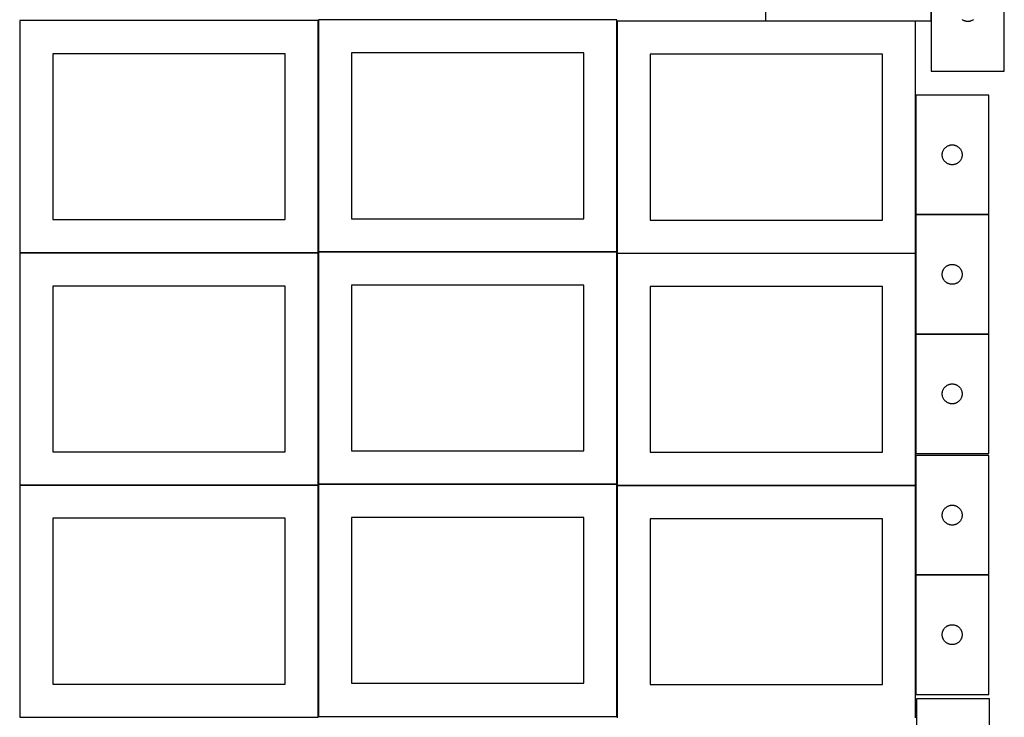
# Model space of a CAD drawing. Header units: millimetres. Extents: x 7 to 1493, y 7 to 2993.
# Tile 2 of 11: x 8 to 1492, y 1061 to 2113. Entities that reach past the tile are written whole.
import ezdxf

# ---------------------------------------------------------------- set-up
doc = ezdxf.new("R2010")
doc.units = ezdxf.units.MM
doc.layers.add('COMMON', color=5, linetype='CONTINUOUS', true_color=0x0000ff)
doc.layers.add('CUT', color=7, linetype='CONTINUOUS', true_color=0x000000)

msp = doc.modelspace()

# ---------------------------------------------------------------- linework, layer by layer
at = {"layer": 'COMMON'}
for p, q in [((1381.897804, 2215.184579), (1381.897804, 2110.969182)), ((457.949575, 2111.499046), (457.949575, 1762.823825)), ((908.149576, 2110.769181), (908.149576, 1762.823825)), ((1358.249577, 2110.869182), (1131.797804, 2110.869182)), ((1358.349577, 1999.122965), (1358.349577, 1819.122965)), ((1358.349577, 1818.922964), (1358.349577, 1760.769181)), ((1468.449578, 1819.022965), (1358.449578, 1819.022965)), ((7.849575, 1761.399045), (457.849575, 1761.399045)), ((457.949575, 1761.299045), (457.949575, 1412.623824)), ((458.049576, 1762.723824), (908.049576, 1762.723824)), ((908.149576, 1760.56918), (908.149576, 1412.623824)), ((908.249577, 1760.66918), (1358.249577, 1760.66918)), ((1358.349577, 1760.56918), (1358.349577, 1638.922964)), ((1358.349577, 1638.722963), (1358.349577, 1458.722963)), ((1358.449578, 1638.822963), (1468.449578, 1638.822963)), ((1358.349577, 1455.873404), (1358.349577, 1410.56918)), ((457.849575, 1411.199045), (7.849575, 1411.199045)), ((457.949576, 1062.423823), (457.949576, 1411.099044)), ((458.049576, 1412.523823), (908.049576, 1412.523823)), ((908.149576, 1410.369179), (908.149576, 1062.423823)), ((908.249577, 1410.469179), (1358.249577, 1410.469179)), ((1358.349577, 1410.369179), (1358.349577, 1275.873404)), ((1358.349577, 1275.673403), (1358.349577, 1095.673403)), ((1358.449578, 1275.773403), (1468.449578, 1275.773403))]:
    msp.add_line(p, q, dxfattribs=at)
at = {"layer": 'CUT'}
for p, q in [((1381.797804, 2110.969182), (1381.797804, 2410.969182)), ((1381.997805, 2215.184579), (1381.997805, 2035.184579)), ((1491.997805, 2035.184579), (1491.997805, 2215.184579)), ((1131.797804, 2210.969182), (1131.797804, 2110.969182)), ((457.849575, 2111.499046), (7.849575, 2111.499046)), ((7.849575, 2111.499046), (7.849575, 1761.499046)), ((457.849575, 1761.499046), (457.849575, 2111.499046)), ((908.049576, 2112.823825), (458.049576, 2112.823825)), ((458.049576, 2112.823825), (458.049576, 1762.823825)), ((908.049576, 1762.823825), (908.049576, 2112.823825)), ((1358.249577, 2110.769181), (908.249577, 2110.769181)), ((908.249577, 2110.769181), (908.249577, 1760.769181)), ((1131.797804, 2110.969182), (1381.797804, 2110.969182)), ((1358.249577, 1760.769181), (1358.249577, 2110.769181)), ((1428.947362, 2112.527945), (1428.306488, 2112.959154)), ((1429.609584, 2112.1303), (1428.947362, 2112.527945)), ((1430.291398, 2111.767272), (1429.609584, 2112.1303)), ((1430.990996, 2111.439825), (1430.291398, 2111.767272)), ((1431.706524, 2111.148826), (1430.990996, 2111.439825)), ((1432.436082, 2110.895048), (1431.706524, 2111.148826)), ((1433.177738, 2110.679163), (1432.436082, 2110.895048)), ((1433.929524, 2110.501743), (1433.177738, 2110.679163)), ((1434.689446, 2110.36326), (1433.929524, 2110.501743)), ((1435.45549, 2110.264081), (1434.689446, 2110.36326)), ((1436.225623, 2110.204467), (1435.45549, 2110.264081)), ((1436.997805, 2110.184579), (1436.225623, 2110.204467)), ((1437.769986, 2110.204467), (1436.997805, 2110.184579)), ((1438.54012, 2110.264081), (1437.769986, 2110.204467)), ((1439.306163, 2110.36326), (1438.54012, 2110.264081)), ((1440.066086, 2110.501743), (1439.306163, 2110.36326)), ((1440.817872, 2110.679163), (1440.066086, 2110.501743)), ((1441.559527, 2110.895048), (1440.817872, 2110.679163)), ((1442.289086, 2111.148826), (1441.559527, 2110.895048)), ((1443.004613, 2111.439825), (1442.289086, 2111.148826)), ((1443.704212, 2111.767272), (1443.004613, 2111.439825)), ((1444.386026, 2112.1303), (1443.704212, 2111.767272)), ((1445.048248, 2112.527945), (1444.386026, 2112.1303)), ((1445.689121, 2112.959154), (1445.048248, 2112.527945)), ((407.849575, 2061.499046), (57.849575, 2061.499046)), ((57.849575, 2061.499046), (57.849575, 1811.499046)), ((407.849575, 1811.499046), (407.849575, 2061.499046)), ((858.049576, 2062.823825), (508.049576, 2062.823825)), ((508.049576, 2062.823825), (508.049576, 1812.823825)), ((858.049576, 1812.823825), (858.049576, 2062.823825)), ((1308.249577, 2060.769181), (958.249577, 2060.769181)), ((958.249577, 2060.769181), (958.249577, 1810.769181)), ((1308.249577, 1810.769181), (1308.249577, 2060.769181)), ((1381.997805, 2035.184579), (1491.997805, 2035.184579)), ((1468.449578, 1999.122965), (1358.449578, 1999.122965)), ((1358.449578, 1999.122965), (1358.449578, 1819.122965)), ((1468.449578, 1819.122965), (1468.449578, 1999.122965)), ((1399.282239, 1914.051101), (1399.554718, 1914.773884)), ((1399.554718, 1914.773884), (1399.864044, 1915.481681)), ((1399.864044, 1915.481681), (1400.209396, 1916.172617)), ((1400.209396, 1916.172617), (1400.589858, 1916.844857)), ((1400.589858, 1916.844857), (1401.004423, 1917.496621)), ((1401.004423, 1917.496621), (1401.451989, 1918.12618)), ((1401.451989, 1918.12618), (1401.931371, 1918.731863)), ((1401.931371, 1918.731863), (1402.441297, 1919.312065)), ((1402.441297, 1919.312065), (1402.980416, 1919.865248)), ((1402.980416, 1919.865248), (1403.547296, 1920.389944)), ((1403.547296, 1920.389944), (1404.140436, 1920.884763)), ((1404.140436, 1920.884763), (1404.758261, 1921.34839)), ((1404.758261, 1921.34839), (1405.399135, 1921.779599)), ((1405.399135, 1921.779599), (1406.061357, 1922.177244)), ((1406.061357, 1922.177244), (1406.743171, 1922.540272)), ((1406.743171, 1922.540272), (1407.442769, 1922.867719)), ((1407.442769, 1922.867719), (1408.158297, 1923.158718)), ((1408.158297, 1923.158718), (1408.887855, 1923.412496)), ((1408.887855, 1923.412496), (1409.629511, 1923.628381)), ((1409.629511, 1923.628381), (1410.381297, 1923.805801)), ((1410.381297, 1923.805801), (1411.141219, 1923.944284)), ((1411.141219, 1923.944284), (1411.907263, 1924.043464)), ((1411.907263, 1924.043464), (1412.677397, 1924.103077)), ((1412.677397, 1924.103077), (1413.449578, 1924.122965)), ((1413.449578, 1924.122965), (1414.221759, 1924.103077)), ((1414.221759, 1924.103077), (1414.991893, 1924.043464)), ((1414.991893, 1924.043464), (1415.757937, 1923.944284)), ((1415.757937, 1923.944284), (1416.517859, 1923.805801)), ((1416.517859, 1923.805801), (1417.269645, 1923.628381)), ((1417.269645, 1923.628381), (1418.0113, 1923.412496)), ((1418.0113, 1923.412496), (1418.740859, 1923.158718)), ((1418.740859, 1923.158718), (1419.456386, 1922.867719)), ((1419.456386, 1922.867719), (1420.155985, 1922.540272)), ((1420.155985, 1922.540272), (1420.837799, 1922.177244)), ((1420.837799, 1922.177244), (1421.500021, 1921.779599)), ((1421.500021, 1921.779599), (1422.140894, 1921.34839)), ((1422.140894, 1921.34839), (1422.75872, 1920.884763)), ((1422.75872, 1920.884763), (1423.35186, 1920.389944)), ((1423.35186, 1920.389944), (1423.91874, 1919.865248)), ((1423.91874, 1919.865248), (1424.457858, 1919.312065)), ((1424.457858, 1919.312065), (1424.967785, 1918.731863)), ((1424.967785, 1918.731863), (1425.447167, 1918.12618)), ((1425.447167, 1918.12618), (1425.894733, 1917.496621)), ((1425.894733, 1917.496621), (1426.309297, 1916.844857)), ((1426.309297, 1916.844857), (1426.68976, 1916.172617)), ((1426.68976, 1916.172617), (1427.035112, 1915.481681)), ((1427.035112, 1915.481681), (1427.344437, 1914.773884)), ((1427.344437, 1914.773884), (1427.616916, 1914.051101)), ((1398.454551, 1909.509184), (1398.494315, 1910.280597)), ((1398.454551, 1908.736747), (1398.454551, 1909.509184)), ((1398.494315, 1907.965333), (1398.454551, 1908.736747)), ((1398.494315, 1910.280597), (1398.573738, 1911.048941)), ((1398.573738, 1907.19699), (1398.494315, 1907.965333)), ((1398.573738, 1911.048941), (1398.692609, 1911.812177)), ((1398.692609, 1906.433754), (1398.573738, 1907.19699)), ((1398.692609, 1911.812177), (1398.850612, 1912.568282)), ((1398.850612, 1905.677649), (1398.692609, 1906.433754)), ((1398.850612, 1912.568282), (1399.04733, 1913.31525)), ((1399.04733, 1904.930681), (1398.850612, 1905.677649)), ((1399.04733, 1913.31525), (1399.282239, 1914.051101)), ((1399.282239, 1904.19483), (1399.04733, 1904.930681)), ((1399.554718, 1903.472047), (1399.282239, 1904.19483)), ((1399.864044, 1902.76425), (1399.554718, 1903.472047)), ((1400.209396, 1902.073314), (1399.864044, 1902.76425)), ((1400.589858, 1901.401073), (1400.209396, 1902.073314)), ((1401.004423, 1900.74931), (1400.589858, 1901.401073)), ((1401.451989, 1900.119751), (1401.004423, 1900.74931)), ((1401.931371, 1899.514068), (1401.451989, 1900.119751)), ((1425.447167, 1900.119751), (1424.967785, 1899.514068)), ((1425.894733, 1900.74931), (1425.447167, 1900.119751)), ((1426.309297, 1901.401073), (1425.894733, 1900.74931)), ((1426.68976, 1902.073314), (1426.309297, 1901.401073)), ((1427.035112, 1902.76425), (1426.68976, 1902.073314)), ((1427.344437, 1903.472047), (1427.035112, 1902.76425)), ((1427.616916, 1904.19483), (1427.344437, 1903.472047)), ((1427.616916, 1914.051101), (1427.851826, 1913.31525)), ((1427.851826, 1904.930681), (1427.616916, 1904.19483)), ((1427.851826, 1913.31525), (1428.048544, 1912.568282)), ((1428.048544, 1905.677649), (1427.851826, 1904.930681)), ((1428.048544, 1912.568282), (1428.206547, 1911.812177)), ((1428.206547, 1906.433754), (1428.048544, 1905.677649)), ((1428.206547, 1911.812177), (1428.325418, 1911.048941)), ((1428.325418, 1907.19699), (1428.206547, 1906.433754)), ((1428.325418, 1911.048941), (1428.404841, 1910.280597)), ((1428.404841, 1907.965333), (1428.325418, 1907.19699)), ((1428.404841, 1910.280597), (1428.444605, 1909.509184)), ((1428.444605, 1908.736747), (1428.404841, 1907.965333)), ((1428.444605, 1909.509184), (1428.444605, 1908.736747)), ((1402.441297, 1898.933865), (1401.931371, 1899.514068)), ((1402.980416, 1898.380683), (1402.441297, 1898.933865)), ((1403.547296, 1897.855986), (1402.980416, 1898.380683)), ((1404.140436, 1897.361168), (1403.547296, 1897.855986)), ((1404.758261, 1896.89754), (1404.140436, 1897.361168)), ((1405.399135, 1896.466332), (1404.758261, 1896.89754)), ((1406.061357, 1896.068687), (1405.399135, 1896.466332)), ((1406.743171, 1895.705659), (1406.061357, 1896.068687)), ((1407.442769, 1895.378212), (1406.743171, 1895.705659)), ((1408.158297, 1895.087213), (1407.442769, 1895.378212)), ((1408.887855, 1894.833435), (1408.158297, 1895.087213)), ((1409.629511, 1894.61755), (1408.887855, 1894.833435)), ((1410.381297, 1894.44013), (1409.629511, 1894.61755)), ((1411.141219, 1894.301647), (1410.381297, 1894.44013)), ((1411.907263, 1894.202467), (1411.141219, 1894.301647)), ((1412.677397, 1894.142854), (1411.907263, 1894.202467)), ((1413.449578, 1894.122965), (1412.677397, 1894.142854)), ((1414.221759, 1894.142854), (1413.449578, 1894.122965)), ((1414.991893, 1894.202467), (1414.221759, 1894.142854)), ((1415.757937, 1894.301647), (1414.991893, 1894.202467)), ((1416.517859, 1894.44013), (1415.757937, 1894.301647)), ((1417.269645, 1894.61755), (1416.517859, 1894.44013)), ((1418.0113, 1894.833435), (1417.269645, 1894.61755)), ((1418.740859, 1895.087213), (1418.0113, 1894.833435)), ((1419.456386, 1895.378212), (1418.740859, 1895.087213)), ((1420.155985, 1895.705659), (1419.456386, 1895.378212)), ((1420.837799, 1896.068687), (1420.155985, 1895.705659)), ((1421.500021, 1896.466332), (1420.837799, 1896.068687)), ((1422.140894, 1896.89754), (1421.500021, 1896.466332)), ((1422.75872, 1897.361168), (1422.140894, 1896.89754)), ((1423.35186, 1897.855986), (1422.75872, 1897.361168)), ((1423.91874, 1898.380683), (1423.35186, 1897.855986)), ((1424.457858, 1898.933865), (1423.91874, 1898.380683)), ((1424.967785, 1899.514068), (1424.457858, 1898.933865)), ((57.849575, 1811.499046), (407.849575, 1811.499046)), ((508.049576, 1812.823825), (858.049576, 1812.823825)), ((958.249577, 1810.769181), (1308.249577, 1810.769181)), ((1358.449578, 1819.122965), (1468.449578, 1819.122965)), ((1468.449578, 1818.922964), (1358.449578, 1818.922964)), ((1358.449578, 1818.922964), (1358.449578, 1638.922964)), ((1468.449578, 1638.922964), (1468.449578, 1818.922964)), ((7.849575, 1761.499046), (457.849575, 1761.499046)), ((457.849575, 1761.299045), (7.849575, 1761.299045)), ((7.849575, 1761.299045), (7.849575, 1411.299045)), ((457.849575, 1411.299045), (457.849575, 1761.299045)), ((458.049576, 1762.823825), (908.049576, 1762.823825)), ((908.049576, 1762.623824), (458.049576, 1762.623824)), ((458.049576, 1762.623824), (458.049576, 1412.623824)), ((908.049576, 1412.623824), (908.049576, 1762.623824)), ((908.249577, 1760.769181), (1358.249577, 1760.769181)), ((1358.249577, 1760.56918), (908.249577, 1760.56918)), ((908.249577, 1760.56918), (908.249577, 1410.56918)), ((1358.249577, 1410.56918), (1358.249577, 1760.56918)), ((1400.209396, 1735.972616), (1400.589858, 1736.644856)), ((1400.589858, 1736.644856), (1401.004423, 1737.29662)), ((1401.004423, 1737.29662), (1401.451989, 1737.926179)), ((1401.451989, 1737.926179), (1401.931371, 1738.531862)), ((1401.931371, 1738.531862), (1402.441297, 1739.112064)), ((1402.441297, 1739.112064), (1402.980416, 1739.665247)), ((1402.980416, 1739.665247), (1403.547296, 1740.189943)), ((1403.547296, 1740.189943), (1404.140436, 1740.684762)), ((1404.140436, 1740.684762), (1404.758261, 1741.148389)), ((1404.758261, 1741.148389), (1405.399135, 1741.579598)), ((1405.399135, 1741.579598), (1406.061357, 1741.977243)), ((1406.061357, 1741.977243), (1406.743171, 1742.340271)), ((1406.743171, 1742.340271), (1407.442769, 1742.667718)), ((1407.442769, 1742.667718), (1408.158297, 1742.958717)), ((1408.158297, 1742.958717), (1408.887855, 1743.212495)), ((1408.887855, 1743.212495), (1409.629511, 1743.42838)), ((1409.629511, 1743.42838), (1410.381297, 1743.6058)), ((1410.381297, 1743.6058), (1411.141219, 1743.744283)), ((1411.141219, 1743.744283), (1411.907263, 1743.843463)), ((1411.907263, 1743.843463), (1412.677397, 1743.903076)), ((1412.677397, 1743.903076), (1413.449578, 1743.922964)), ((1413.449578, 1743.922964), (1414.221759, 1743.903076)), ((1414.221759, 1743.903076), (1414.991893, 1743.843463)), ((1414.991893, 1743.843463), (1415.757937, 1743.744283)), ((1415.757937, 1743.744283), (1416.517859, 1743.6058)), ((1416.517859, 1743.6058), (1417.269645, 1743.42838)), ((1417.269645, 1743.42838), (1418.0113, 1743.212495)), ((1418.0113, 1743.212495), (1418.740859, 1742.958717)), ((1418.740859, 1742.958717), (1419.456386, 1742.667718)), ((1419.456386, 1742.667718), (1420.155985, 1742.340271)), ((1420.155985, 1742.340271), (1420.837799, 1741.977243)), ((1420.837799, 1741.977243), (1421.500021, 1741.579598)), ((1421.500021, 1741.579598), (1422.140894, 1741.148389)), ((1422.140894, 1741.148389), (1422.75872, 1740.684762)), ((1422.75872, 1740.684762), (1423.35186, 1740.189943)), ((1423.35186, 1740.189943), (1423.91874, 1739.665247)), ((1423.91874, 1739.665247), (1424.457858, 1739.112064)), ((1424.457858, 1739.112064), (1424.967785, 1738.531862)), ((1424.967785, 1738.531862), (1425.447167, 1737.926179)), ((1425.447167, 1737.926179), (1425.894733, 1737.29662)), ((1425.894733, 1737.29662), (1426.309297, 1736.644856)), ((1426.309297, 1736.644856), (1426.68976, 1735.972616)), ((1398.454551, 1729.309183), (1398.494315, 1730.080596)), ((1398.454551, 1728.536746), (1398.454551, 1729.309183)), ((1398.494315, 1727.765332), (1398.454551, 1728.536746)), ((1398.494315, 1730.080596), (1398.573738, 1730.84894)), ((1398.573738, 1726.996989), (1398.494315, 1727.765332)), ((1398.573738, 1730.84894), (1398.692609, 1731.612176)), ((1398.692609, 1726.233753), (1398.573738, 1726.996989)), ((1398.692609, 1731.612176), (1398.850612, 1732.368281)), ((1398.850612, 1725.477648), (1398.692609, 1726.233753)), ((1398.850612, 1732.368281), (1399.04733, 1733.115249)), ((1399.04733, 1724.73068), (1398.850612, 1725.477648)), ((1399.04733, 1733.115249), (1399.282239, 1733.8511)), ((1399.282239, 1723.994829), (1399.04733, 1724.73068)), ((1399.282239, 1733.8511), (1399.554718, 1734.573883)), ((1399.554718, 1723.272046), (1399.282239, 1723.994829)), ((1399.554718, 1734.573883), (1399.864044, 1735.28168)), ((1399.864044, 1722.564249), (1399.554718, 1723.272046)), ((1399.864044, 1735.28168), (1400.209396, 1735.972616)), ((1400.209396, 1721.873313), (1399.864044, 1722.564249)), ((1400.589858, 1721.201072), (1400.209396, 1721.873313)), ((1426.68976, 1721.873313), (1426.309297, 1721.201072)), ((1426.68976, 1735.972616), (1427.035112, 1735.28168)), ((1427.035112, 1722.564249), (1426.68976, 1721.873313)), ((1427.035112, 1735.28168), (1427.344437, 1734.573883)), ((1427.344437, 1723.272046), (1427.035112, 1722.564249)), ((1427.344437, 1734.573883), (1427.616916, 1733.8511)), ((1427.616916, 1723.994829), (1427.344437, 1723.272046)), ((1427.616916, 1733.8511), (1427.851826, 1733.115249)), ((1427.851826, 1724.73068), (1427.616916, 1723.994829)), ((1427.851826, 1733.115249), (1428.048544, 1732.368281)), ((1428.048544, 1725.477648), (1427.851826, 1724.73068)), ((1428.048544, 1732.368281), (1428.206547, 1731.612176)), ((1428.206547, 1726.233753), (1428.048544, 1725.477648)), ((1428.206547, 1731.612176), (1428.325418, 1730.84894)), ((1428.325418, 1726.996989), (1428.206547, 1726.233753)), ((1428.325418, 1730.84894), (1428.404841, 1730.080596)), ((1428.404841, 1727.765332), (1428.325418, 1726.996989)), ((1428.404841, 1730.080596), (1428.444605, 1729.309183)), ((1428.444605, 1728.536746), (1428.404841, 1727.765332)), ((1428.444605, 1729.309183), (1428.444605, 1728.536746)), ((407.849575, 1711.299045), (57.849575, 1711.299045)), ((57.849575, 1711.299045), (57.849575, 1461.299045)), ((407.849575, 1461.299045), (407.849575, 1711.299045)), ((858.049576, 1712.623824), (508.049576, 1712.623824)), ((508.049576, 1712.623824), (508.049576, 1462.623824)), ((858.049576, 1462.623824), (858.049576, 1712.623824)), ((1308.249577, 1710.56918), (958.249577, 1710.56918)), ((958.249577, 1710.56918), (958.249577, 1460.56918)), ((1308.249577, 1460.56918), (1308.249577, 1710.56918)), ((1401.004423, 1720.549309), (1400.589858, 1721.201072)), ((1401.451989, 1719.91975), (1401.004423, 1720.549309)), ((1401.931371, 1719.314067), (1401.451989, 1719.91975)), ((1402.441297, 1718.733864), (1401.931371, 1719.314067)), ((1402.980416, 1718.180682), (1402.441297, 1718.733864)), ((1403.547296, 1717.655985), (1402.980416, 1718.180682)), ((1404.140436, 1717.161167), (1403.547296, 1717.655985)), ((1404.758261, 1716.697539), (1404.140436, 1717.161167)), ((1405.399135, 1716.266331), (1404.758261, 1716.697539)), ((1406.061357, 1715.868686), (1405.399135, 1716.266331)), ((1406.743171, 1715.505658), (1406.061357, 1715.868686)), ((1407.442769, 1715.178211), (1406.743171, 1715.505658)), ((1408.158297, 1714.887212), (1407.442769, 1715.178211)), ((1408.887855, 1714.633434), (1408.158297, 1714.887212)), ((1409.629511, 1714.417549), (1408.887855, 1714.633434)), ((1410.381297, 1714.240129), (1409.629511, 1714.417549)), ((1411.141219, 1714.101646), (1410.381297, 1714.240129)), ((1411.907263, 1714.002466), (1411.141219, 1714.101646)), ((1412.677397, 1713.942853), (1411.907263, 1714.002466)), ((1413.449578, 1713.922964), (1412.677397, 1713.942853)), ((1414.221759, 1713.942853), (1413.449578, 1713.922964)), ((1414.991893, 1714.002466), (1414.221759, 1713.942853)), ((1415.757937, 1714.101646), (1414.991893, 1714.002466)), ((1416.517859, 1714.240129), (1415.757937, 1714.101646)), ((1417.269645, 1714.417549), (1416.517859, 1714.240129)), ((1418.0113, 1714.633434), (1417.269645, 1714.417549)), ((1418.740859, 1714.887212), (1418.0113, 1714.633434)), ((1419.456386, 1715.178211), (1418.740859, 1714.887212)), ((1420.155985, 1715.505658), (1419.456386, 1715.178211)), ((1420.837799, 1715.868686), (1420.155985, 1715.505658)), ((1421.500021, 1716.266331), (1420.837799, 1715.868686)), ((1422.140894, 1716.697539), (1421.500021, 1716.266331)), ((1422.75872, 1717.161167), (1422.140894, 1716.697539)), ((1423.35186, 1717.655985), (1422.75872, 1717.161167)), ((1423.91874, 1718.180682), (1423.35186, 1717.655985)), ((1424.457858, 1718.733864), (1423.91874, 1718.180682)), ((1424.967785, 1719.314067), (1424.457858, 1718.733864)), ((1425.447167, 1719.91975), (1424.967785, 1719.314067)), ((1425.894733, 1720.549309), (1425.447167, 1719.91975)), ((1426.309297, 1721.201072), (1425.894733, 1720.549309)), ((1358.449578, 1638.922964), (1468.449578, 1638.922964)), ((1468.449578, 1638.722963), (1358.449578, 1638.722963)), ((1358.449578, 1638.722963), (1358.449578, 1458.722963)), ((1468.449578, 1458.722963), (1468.449578, 1638.722963)), ((1401.931371, 1558.331861), (1402.441297, 1558.912063)), ((1402.441297, 1558.912063), (1402.980416, 1559.465246)), ((1402.980416, 1559.465246), (1403.547296, 1559.989942)), ((1403.547296, 1559.989942), (1404.140436, 1560.484761)), ((1404.140436, 1560.484761), (1404.758261, 1560.948388)), ((1404.758261, 1560.948388), (1405.399135, 1561.379597)), ((1405.399135, 1561.379597), (1406.061357, 1561.777242)), ((1406.061357, 1561.777242), (1406.743171, 1562.14027)), ((1406.743171, 1562.14027), (1407.442769, 1562.467717)), ((1407.442769, 1562.467717), (1408.158297, 1562.758716)), ((1408.158297, 1562.758716), (1408.887855, 1563.012494)), ((1408.887855, 1563.012494), (1409.629511, 1563.228379)), ((1409.629511, 1563.228379), (1410.381297, 1563.405799)), ((1410.381297, 1563.405799), (1411.141219, 1563.544282)), ((1411.141219, 1563.544282), (1411.907263, 1563.643462)), ((1411.907263, 1563.643462), (1412.677397, 1563.703075)), ((1412.677397, 1563.703075), (1413.449578, 1563.722963)), ((1413.449578, 1563.722963), (1414.221759, 1563.703075)), ((1414.221759, 1563.703075), (1414.991893, 1563.643462)), ((1414.991893, 1563.643462), (1415.757937, 1563.544282)), ((1415.757937, 1563.544282), (1416.517859, 1563.405799)), ((1416.517859, 1563.405799), (1417.269645, 1563.228379)), ((1417.269645, 1563.228379), (1418.0113, 1563.012494)), ((1418.0113, 1563.012494), (1418.740859, 1562.758716)), ((1418.740859, 1562.758716), (1419.456386, 1562.467717)), ((1419.456386, 1562.467717), (1420.155985, 1562.14027)), ((1420.155985, 1562.14027), (1420.837799, 1561.777242)), ((1420.837799, 1561.777242), (1421.500021, 1561.379597)), ((1421.500021, 1561.379597), (1422.140894, 1560.948388)), ((1422.140894, 1560.948388), (1422.75872, 1560.484761)), ((1422.75872, 1560.484761), (1423.35186, 1559.989942)), ((1423.35186, 1559.989942), (1423.91874, 1559.465246)), ((1423.91874, 1559.465246), (1424.457858, 1558.912063)), ((1424.457858, 1558.912063), (1424.967785, 1558.331861)), ((1398.454551, 1549.109182), (1398.494315, 1549.880595)), ((1398.454551, 1548.336745), (1398.454551, 1549.109182)), ((1398.494315, 1547.565331), (1398.454551, 1548.336745)), ((1398.494315, 1549.880595), (1398.573738, 1550.648939)), ((1398.573738, 1546.796988), (1398.494315, 1547.565331)), ((1398.573738, 1550.648939), (1398.692609, 1551.412175)), ((1398.692609, 1546.033752), (1398.573738, 1546.796988)), ((1398.692609, 1551.412175), (1398.850612, 1552.16828)), ((1398.850612, 1545.277647), (1398.692609, 1546.033752)), ((1398.850612, 1552.16828), (1399.04733, 1552.915248)), ((1399.04733, 1544.530679), (1398.850612, 1545.277647)), ((1399.04733, 1552.915248), (1399.282239, 1553.651099)), ((1399.282239, 1543.794828), (1399.04733, 1544.530679)), ((1399.282239, 1553.651099), (1399.554718, 1554.373882)), ((1399.554718, 1543.072045), (1399.282239, 1543.794828)), ((1399.554718, 1554.373882), (1399.864044, 1555.081679)), ((1399.864044, 1555.081679), (1400.209396, 1555.772615)), ((1400.209396, 1555.772615), (1400.589858, 1556.444855)), ((1400.589858, 1556.444855), (1401.004423, 1557.096619)), ((1401.004423, 1557.096619), (1401.451989, 1557.726178)), ((1401.451989, 1557.726178), (1401.931371, 1558.331861)), ((1424.967785, 1558.331861), (1425.447167, 1557.726178)), ((1425.447167, 1557.726178), (1425.894733, 1557.096619)), ((1425.894733, 1557.096619), (1426.309297, 1556.444855)), ((1426.309297, 1556.444855), (1426.68976, 1555.772615)), ((1426.68976, 1555.772615), (1427.035112, 1555.081679)), ((1427.035112, 1555.081679), (1427.344437, 1554.373882)), ((1427.344437, 1554.373882), (1427.616916, 1553.651099)), ((1427.616916, 1543.794828), (1427.344437, 1543.072045)), ((1427.616916, 1553.651099), (1427.851826, 1552.915248)), ((1427.851826, 1544.530679), (1427.616916, 1543.794828)), ((1427.851826, 1552.915248), (1428.048544, 1552.16828)), ((1428.048544, 1545.277647), (1427.851826, 1544.530679)), ((1428.048544, 1552.16828), (1428.206547, 1551.412175)), ((1428.206547, 1546.033752), (1428.048544, 1545.277647)), ((1428.206547, 1551.412175), (1428.325418, 1550.648939)), ((1428.325418, 1546.796988), (1428.206547, 1546.033752)), ((1428.325418, 1550.648939), (1428.404841, 1549.880595)), ((1428.404841, 1547.565331), (1428.325418, 1546.796988)), ((1428.404841, 1549.880595), (1428.444605, 1549.109182)), ((1428.444605, 1548.336745), (1428.404841, 1547.565331)), ((1428.444605, 1549.109182), (1428.444605, 1548.336745)), ((1399.864044, 1542.364248), (1399.554718, 1543.072045)), ((1400.209396, 1541.673312), (1399.864044, 1542.364248)), ((1400.589858, 1541.001071), (1400.209396, 1541.673312)), ((1401.004423, 1540.349308), (1400.589858, 1541.001071)), ((1401.451989, 1539.719749), (1401.004423, 1540.349308)), ((1401.931371, 1539.114066), (1401.451989, 1539.719749)), ((1402.441297, 1538.533863), (1401.931371, 1539.114066)), ((1402.980416, 1537.980681), (1402.441297, 1538.533863)), ((1403.547296, 1537.455984), (1402.980416, 1537.980681)), ((1404.140436, 1536.961166), (1403.547296, 1537.455984)), ((1404.758261, 1536.497538), (1404.140436, 1536.961166)), ((1405.399135, 1536.06633), (1404.758261, 1536.497538)), ((1406.061357, 1535.668685), (1405.399135, 1536.06633)), ((1406.743171, 1535.305657), (1406.061357, 1535.668685)), ((1407.442769, 1534.97821), (1406.743171, 1535.305657)), ((1408.158297, 1534.687211), (1407.442769, 1534.97821)), ((1408.887855, 1534.433433), (1408.158297, 1534.687211)), ((1409.629511, 1534.217548), (1408.887855, 1534.433433)), ((1410.381297, 1534.040128), (1409.629511, 1534.217548)), ((1411.141219, 1533.901645), (1410.381297, 1534.040128)), ((1411.907263, 1533.802465), (1411.141219, 1533.901645)), ((1412.677397, 1533.742852), (1411.907263, 1533.802465)), ((1413.449578, 1533.722963), (1412.677397, 1533.742852)), ((1414.221759, 1533.742852), (1413.449578, 1533.722963)), ((1414.991893, 1533.802465), (1414.221759, 1533.742852)), ((1415.757937, 1533.901645), (1414.991893, 1533.802465)), ((1416.517859, 1534.040128), (1415.757937, 1533.901645)), ((1417.269645, 1534.217548), (1416.517859, 1534.040128)), ((1418.0113, 1534.433433), (1417.269645, 1534.217548)), ((1418.740859, 1534.687211), (1418.0113, 1534.433433)), ((1419.456386, 1534.97821), (1418.740859, 1534.687211)), ((1420.155985, 1535.305657), (1419.456386, 1534.97821)), ((1420.837799, 1535.668685), (1420.155985, 1535.305657)), ((1421.500021, 1536.06633), (1420.837799, 1535.668685)), ((1422.140894, 1536.497538), (1421.500021, 1536.06633)), ((1422.75872, 1536.961166), (1422.140894, 1536.497538)), ((1423.35186, 1537.455984), (1422.75872, 1536.961166)), ((1423.91874, 1537.980681), (1423.35186, 1537.455984)), ((1424.457858, 1538.533863), (1423.91874, 1537.980681)), ((1424.967785, 1539.114066), (1424.457858, 1538.533863)), ((1425.447167, 1539.719749), (1424.967785, 1539.114066)), ((1425.894733, 1540.349308), (1425.447167, 1539.719749)), ((1426.309297, 1541.001071), (1425.894733, 1540.349308)), ((1426.68976, 1541.673312), (1426.309297, 1541.001071)), ((1427.035112, 1542.364248), (1426.68976, 1541.673312)), ((1427.344437, 1543.072045), (1427.035112, 1542.364248)), ((57.849575, 1461.299045), (407.849575, 1461.299045)), ((508.049576, 1462.623824), (858.049576, 1462.623824)), ((958.249577, 1460.56918), (1308.249577, 1460.56918)), ((1358.449578, 1458.722963), (1468.449578, 1458.722963)), ((1468.449578, 1455.873404), (1358.449578, 1455.873404)), ((1358.449578, 1455.873404), (1358.449578, 1275.873404)), ((1468.449578, 1275.873404), (1468.449578, 1455.873404)), ((7.849575, 1411.299045), (457.849575, 1411.299045)), ((457.849575, 1411.099044), (7.849575, 1411.099044)), ((7.849575, 1411.099044), (7.849575, 1061.099044)), ((457.849575, 1061.099044), (457.849575, 1411.099044)), ((458.049576, 1412.623824), (908.049576, 1412.623824)), ((908.049576, 1412.423823), (458.049576, 1412.423823)), ((458.049576, 1412.423823), (458.049576, 1062.423823)), ((908.049576, 1062.423823), (908.049576, 1412.423823)), ((908.249577, 1410.56918), (1358.249577, 1410.56918)), ((1358.249577, 1410.369179), (908.249577, 1410.369179)), ((908.249577, 1410.369179), (908.249577, 1060.369179)), ((1358.249577, 1060.369179), (1358.249577, 1410.369179)), ((1408.887855, 1380.162935), (1409.629511, 1380.37882)), ((1409.629511, 1380.37882), (1410.381297, 1380.556239)), ((1410.381297, 1380.556239), (1411.141219, 1380.694722)), ((1411.141219, 1380.694722), (1411.907263, 1380.793902)), ((1411.907263, 1380.793902), (1412.677397, 1380.853515)), ((1412.677397, 1380.853515), (1413.449578, 1380.873404)), ((1413.449578, 1380.873404), (1414.221759, 1380.853515)), ((1414.221759, 1380.853515), (1414.991893, 1380.793902)), ((1414.991893, 1380.793902), (1415.757937, 1380.694722)), ((1415.757937, 1380.694722), (1416.517859, 1380.556239)), ((1416.517859, 1380.556239), (1417.269645, 1380.37882)), ((1417.269645, 1380.37882), (1418.0113, 1380.162935)), ((1398.454551, 1366.259623), (1398.494315, 1367.031036)), ((1398.454551, 1365.487185), (1398.454551, 1366.259623)), ((1398.494315, 1364.715772), (1398.454551, 1365.487185)), ((1398.494315, 1367.031036), (1398.573738, 1367.799379)), ((1398.573738, 1367.799379), (1398.692609, 1368.562615)), ((1398.692609, 1368.562615), (1398.850612, 1369.31872)), ((1398.850612, 1369.31872), (1399.04733, 1370.065688)), ((1399.04733, 1370.065688), (1399.282239, 1370.80154)), ((1399.282239, 1370.80154), (1399.554718, 1371.524322)), ((1399.554718, 1371.524322), (1399.864044, 1372.23212)), ((1399.864044, 1372.23212), (1400.209396, 1372.923055)), ((1400.209396, 1372.923055), (1400.589858, 1373.595296)), ((1400.589858, 1373.595296), (1401.004423, 1374.24706)), ((1401.004423, 1374.24706), (1401.451989, 1374.876618)), ((1401.451989, 1374.876618), (1401.931371, 1375.482302)), ((1401.931371, 1375.482302), (1402.441297, 1376.062504)), ((1402.441297, 1376.062504), (1402.980416, 1376.615687)), ((1402.980416, 1376.615687), (1403.547296, 1377.140383)), ((1403.547296, 1377.140383), (1404.140436, 1377.635201)), ((1404.140436, 1377.635201), (1404.758261, 1378.098829)), ((1404.758261, 1378.098829), (1405.399135, 1378.530037)), ((1405.399135, 1378.530037), (1406.061357, 1378.927682)), ((1406.061357, 1378.927682), (1406.743171, 1379.29071)), ((1406.743171, 1379.29071), (1407.442769, 1379.618157)), ((1407.442769, 1379.618157), (1408.158297, 1379.909156)), ((1408.158297, 1379.909156), (1408.887855, 1380.162935)), ((1418.0113, 1380.162935), (1418.740859, 1379.909156)), ((1418.740859, 1379.909156), (1419.456386, 1379.618157)), ((1419.456386, 1379.618157), (1420.155985, 1379.29071)), ((1420.155985, 1379.29071), (1420.837799, 1378.927682)), ((1420.837799, 1378.927682), (1421.500021, 1378.530037)), ((1421.500021, 1378.530037), (1422.140894, 1378.098829)), ((1422.140894, 1378.098829), (1422.75872, 1377.635201)), ((1422.75872, 1377.635201), (1423.35186, 1377.140383)), ((1423.35186, 1377.140383), (1423.91874, 1376.615687)), ((1423.91874, 1376.615687), (1424.457858, 1376.062504)), ((1424.457858, 1376.062504), (1424.967785, 1375.482302)), ((1424.967785, 1375.482302), (1425.447167, 1374.876618)), ((1425.447167, 1374.876618), (1425.894733, 1374.24706)), ((1425.894733, 1374.24706), (1426.309297, 1373.595296)), ((1426.309297, 1373.595296), (1426.68976, 1372.923055)), ((1426.68976, 1372.923055), (1427.035112, 1372.23212)), ((1427.035112, 1372.23212), (1427.344437, 1371.524322)), ((1427.344437, 1371.524322), (1427.616916, 1370.80154)), ((1427.616916, 1370.80154), (1427.851826, 1370.065688)), ((1427.851826, 1370.065688), (1428.048544, 1369.31872)), ((1428.048544, 1369.31872), (1428.206547, 1368.562615)), ((1428.206547, 1368.562615), (1428.325418, 1367.799379)), ((1428.325418, 1367.799379), (1428.404841, 1367.031036)), ((1428.404841, 1367.031036), (1428.444605, 1366.259623)), ((1428.444605, 1365.487185), (1428.404841, 1364.715772)), ((1428.444605, 1366.259623), (1428.444605, 1365.487185)), ((407.849575, 1361.099044), (57.849575, 1361.099044)), ((57.849575, 1361.099044), (57.849575, 1111.099044)), ((407.849575, 1111.099044), (407.849575, 1361.099044)), ((858.049576, 1362.423823), (508.049576, 1362.423823)), ((508.049576, 1362.423823), (508.049576, 1112.423823)), ((858.049576, 1112.423823), (858.049576, 1362.423823)), ((1308.249577, 1360.369179), (958.249577, 1360.369179)), ((958.249577, 1360.369179), (958.249577, 1110.369179)), ((1308.249577, 1110.369179), (1308.249577, 1360.369179)), ((1398.573738, 1363.947429), (1398.494315, 1364.715772)), ((1398.692609, 1363.184192), (1398.573738, 1363.947429)), ((1398.850612, 1362.428088), (1398.692609, 1363.184192)), ((1399.04733, 1361.681119), (1398.850612, 1362.428088)), ((1399.282239, 1360.945268), (1399.04733, 1361.681119)), ((1399.554718, 1360.222485), (1399.282239, 1360.945268)), ((1399.864044, 1359.514688), (1399.554718, 1360.222485)), ((1400.209396, 1358.823753), (1399.864044, 1359.514688)), ((1400.589858, 1358.151512), (1400.209396, 1358.823753)), ((1401.004423, 1357.499748), (1400.589858, 1358.151512)), ((1401.451989, 1356.87019), (1401.004423, 1357.499748)), ((1401.931371, 1356.264506), (1401.451989, 1356.87019)), ((1402.441297, 1355.684304), (1401.931371, 1356.264506)), ((1402.980416, 1355.131121), (1402.441297, 1355.684304)), ((1403.547296, 1354.606425), (1402.980416, 1355.131121)), ((1404.140436, 1354.111607), (1403.547296, 1354.606425)), ((1404.758261, 1353.647979), (1404.140436, 1354.111607)), ((1405.399135, 1353.21677), (1404.758261, 1353.647979)), ((1406.061357, 1352.819125), (1405.399135, 1353.21677)), ((1406.743171, 1352.456098), (1406.061357, 1352.819125)), ((1407.442769, 1352.12865), (1406.743171, 1352.456098)), ((1408.158297, 1351.837652), (1407.442769, 1352.12865)), ((1408.887855, 1351.583873), (1408.158297, 1351.837652)), ((1409.629511, 1351.367988), (1408.887855, 1351.583873)), ((1410.381297, 1351.190569), (1409.629511, 1351.367988)), ((1411.141219, 1351.052085), (1410.381297, 1351.190569)), ((1411.907263, 1350.952906), (1411.141219, 1351.052085)), ((1412.677397, 1350.893293), (1411.907263, 1350.952906)), ((1413.449578, 1350.873404), (1412.677397, 1350.893293)), ((1414.221759, 1350.893293), (1413.449578, 1350.873404)), ((1414.991893, 1350.952906), (1414.221759, 1350.893293)), ((1415.757937, 1351.052085), (1414.991893, 1350.952906)), ((1416.517859, 1351.190569), (1415.757937, 1351.052085)), ((1417.269645, 1351.367988), (1416.517859, 1351.190569)), ((1418.0113, 1351.583873), (1417.269645, 1351.367988)), ((1418.740859, 1351.837652), (1418.0113, 1351.583873)), ((1419.456386, 1352.12865), (1418.740859, 1351.837652)), ((1420.155985, 1352.456098), (1419.456386, 1352.12865)), ((1420.837799, 1352.819125), (1420.155985, 1352.456098)), ((1421.500021, 1353.21677), (1420.837799, 1352.819125)), ((1422.140894, 1353.647979), (1421.500021, 1353.21677)), ((1422.75872, 1354.111607), (1422.140894, 1353.647979)), ((1423.35186, 1354.606425), (1422.75872, 1354.111607)), ((1423.91874, 1355.131121), (1423.35186, 1354.606425)), ((1424.457858, 1355.684304), (1423.91874, 1355.131121)), ((1424.967785, 1356.264506), (1424.457858, 1355.684304)), ((1425.447167, 1356.87019), (1424.967785, 1356.264506)), ((1425.894733, 1357.499748), (1425.447167, 1356.87019)), ((1426.309297, 1358.151512), (1425.894733, 1357.499748)), ((1426.68976, 1358.823753), (1426.309297, 1358.151512)), ((1427.035112, 1359.514688), (1426.68976, 1358.823753)), ((1427.344437, 1360.222485), (1427.035112, 1359.514688)), ((1427.616916, 1360.945268), (1427.344437, 1360.222485)), ((1427.851826, 1361.681119), (1427.616916, 1360.945268)), ((1428.048544, 1362.428088), (1427.851826, 1361.681119)), ((1428.206547, 1363.184192), (1428.048544, 1362.428088)), ((1428.325418, 1363.947429), (1428.206547, 1363.184192)), ((1428.404841, 1364.715772), (1428.325418, 1363.947429)), ((1358.449578, 1275.873404), (1468.449578, 1275.873404)), ((1468.449578, 1275.673403), (1358.449578, 1275.673403)), ((1358.449578, 1275.673403), (1358.449578, 1095.673403)), ((1468.449578, 1095.673403), (1468.449578, 1275.673403)), ((1398.494315, 1186.831035), (1398.573738, 1187.599378)), ((1398.573738, 1187.599378), (1398.692609, 1188.362614)), ((1398.692609, 1188.362614), (1398.850612, 1189.118719)), ((1398.850612, 1189.118719), (1399.04733, 1189.865687)), ((1399.04733, 1189.865687), (1399.282239, 1190.601539)), ((1399.282239, 1190.601539), (1399.554718, 1191.324321)), ((1399.554718, 1191.324321), (1399.864044, 1192.032119)), ((1399.864044, 1192.032119), (1400.209396, 1192.723054)), ((1400.209396, 1192.723054), (1400.589858, 1193.395295)), ((1400.589858, 1193.395295), (1401.004423, 1194.047059)), ((1401.004423, 1194.047059), (1401.451989, 1194.676617)), ((1401.451989, 1194.676617), (1401.931371, 1195.282301)), ((1401.931371, 1195.282301), (1402.441297, 1195.862503)), ((1402.441297, 1195.862503), (1402.980416, 1196.415686)), ((1402.980416, 1196.415686), (1403.547296, 1196.940382)), ((1403.547296, 1196.940382), (1404.140436, 1197.4352)), ((1404.140436, 1197.4352), (1404.758261, 1197.898828)), ((1404.758261, 1197.898828), (1405.399135, 1198.330036)), ((1405.399135, 1198.330036), (1406.061357, 1198.727681)), ((1406.061357, 1198.727681), (1406.743171, 1199.090709)), ((1406.743171, 1199.090709), (1407.442769, 1199.418156)), ((1407.442769, 1199.418156), (1408.158297, 1199.709155)), ((1408.158297, 1199.709155), (1408.887855, 1199.962934)), ((1408.887855, 1199.962934), (1409.629511, 1200.178819)), ((1409.629511, 1200.178819), (1410.381297, 1200.356238)), ((1410.381297, 1200.356238), (1411.141219, 1200.494721)), ((1411.141219, 1200.494721), (1411.907263, 1200.593901)), ((1411.907263, 1200.593901), (1412.677397, 1200.653514)), ((1412.677397, 1200.653514), (1413.449578, 1200.673403)), ((1413.449578, 1200.673403), (1414.221759, 1200.653514)), ((1414.221759, 1200.653514), (1414.991893, 1200.593901)), ((1414.991893, 1200.593901), (1415.757937, 1200.494721)), ((1415.757937, 1200.494721), (1416.517859, 1200.356238)), ((1416.517859, 1200.356238), (1417.269645, 1200.178819)), ((1417.269645, 1200.178819), (1418.0113, 1199.962934)), ((1418.0113, 1199.962934), (1418.740859, 1199.709155)), ((1418.740859, 1199.709155), (1419.456386, 1199.418156)), ((1419.456386, 1199.418156), (1420.155985, 1199.090709)), ((1420.155985, 1199.090709), (1420.837799, 1198.727681)), ((1420.837799, 1198.727681), (1421.500021, 1198.330036)), ((1421.500021, 1198.330036), (1422.140894, 1197.898828)), ((1422.140894, 1197.898828), (1422.75872, 1197.4352)), ((1422.75872, 1197.4352), (1423.35186, 1196.940382)), ((1423.35186, 1196.940382), (1423.91874, 1196.415686)), ((1423.91874, 1196.415686), (1424.457858, 1195.862503)), ((1424.457858, 1195.862503), (1424.967785, 1195.282301)), ((1424.967785, 1195.282301), (1425.447167, 1194.676617)), ((1425.447167, 1194.676617), (1425.894733, 1194.047059)), ((1425.894733, 1194.047059), (1426.309297, 1193.395295)), ((1426.309297, 1193.395295), (1426.68976, 1192.723054)), ((1426.68976, 1192.723054), (1427.035112, 1192.032119)), ((1427.035112, 1192.032119), (1427.344437, 1191.324321)), ((1427.344437, 1191.324321), (1427.616916, 1190.601539)), ((1427.616916, 1190.601539), (1427.851826, 1189.865687)), ((1427.851826, 1189.865687), (1428.048544, 1189.118719)), ((1428.048544, 1189.118719), (1428.206547, 1188.362614)), ((1428.206547, 1188.362614), (1428.325418, 1187.599378)), ((1428.325418, 1187.599378), (1428.404841, 1186.831035)), ((1398.454551, 1186.059622), (1398.494315, 1186.831035)), ((1398.454551, 1185.287184), (1398.454551, 1186.059622)), ((1398.494315, 1184.515771), (1398.454551, 1185.287184)), ((1398.573738, 1183.747428), (1398.494315, 1184.515771)), ((1398.692609, 1182.984191), (1398.573738, 1183.747428)), ((1398.850612, 1182.228087), (1398.692609, 1182.984191)), ((1399.04733, 1181.481118), (1398.850612, 1182.228087)), ((1399.282239, 1180.745267), (1399.04733, 1181.481118)), ((1399.554718, 1180.022484), (1399.282239, 1180.745267)), ((1399.864044, 1179.314687), (1399.554718, 1180.022484)), ((1400.209396, 1178.623752), (1399.864044, 1179.314687)), ((1400.589858, 1177.951511), (1400.209396, 1178.623752)), ((1401.004423, 1177.299747), (1400.589858, 1177.951511)), ((1401.451989, 1176.670189), (1401.004423, 1177.299747)), ((1401.931371, 1176.064505), (1401.451989, 1176.670189)), ((1402.441297, 1175.484303), (1401.931371, 1176.064505)), ((1402.980416, 1174.93112), (1402.441297, 1175.484303)), ((1403.547296, 1174.406424), (1402.980416, 1174.93112)), ((1404.140436, 1173.911606), (1403.547296, 1174.406424)), ((1404.758261, 1173.447978), (1404.140436, 1173.911606)), ((1405.399135, 1173.016769), (1404.758261, 1173.447978)), ((1406.061357, 1172.619124), (1405.399135, 1173.016769)), ((1406.743171, 1172.256097), (1406.061357, 1172.619124)), ((1420.837799, 1172.619124), (1420.155985, 1172.256097)), ((1421.500021, 1173.016769), (1420.837799, 1172.619124)), ((1422.140894, 1173.447978), (1421.500021, 1173.016769)), ((1422.75872, 1173.911606), (1422.140894, 1173.447978)), ((1423.35186, 1174.406424), (1422.75872, 1173.911606)), ((1423.91874, 1174.93112), (1423.35186, 1174.406424)), ((1424.457858, 1175.484303), (1423.91874, 1174.93112)), ((1424.967785, 1176.064505), (1424.457858, 1175.484303)), ((1425.447167, 1176.670189), (1424.967785, 1176.064505)), ((1425.894733, 1177.299747), (1425.447167, 1176.670189)), ((1426.309297, 1177.951511), (1425.894733, 1177.299747)), ((1426.68976, 1178.623752), (1426.309297, 1177.951511)), ((1427.035112, 1179.314687), (1426.68976, 1178.623752)), ((1427.344437, 1180.022484), (1427.035112, 1179.314687)), ((1427.616916, 1180.745267), (1427.344437, 1180.022484)), ((1427.851826, 1181.481118), (1427.616916, 1180.745267)), ((1428.048544, 1182.228087), (1427.851826, 1181.481118)), ((1428.206547, 1182.984191), (1428.048544, 1182.228087)), ((1428.325418, 1183.747428), (1428.206547, 1182.984191)), ((1428.404841, 1184.515771), (1428.325418, 1183.747428)), ((1428.404841, 1186.831035), (1428.444605, 1186.059622)), ((1428.444605, 1185.287184), (1428.404841, 1184.515771)), ((1428.444605, 1186.059622), (1428.444605, 1185.287184)), ((1407.442769, 1171.928649), (1406.743171, 1172.256097)), ((1408.158297, 1171.637651), (1407.442769, 1171.928649)), ((1408.887855, 1171.383872), (1408.158297, 1171.637651)), ((1409.629511, 1171.167987), (1408.887855, 1171.383872)), ((1410.381297, 1170.990568), (1409.629511, 1171.167987)), ((1411.141219, 1170.852084), (1410.381297, 1170.990568)), ((1411.907263, 1170.752905), (1411.141219, 1170.852084)), ((1412.677397, 1170.693292), (1411.907263, 1170.752905)), ((1413.449578, 1170.673403), (1412.677397, 1170.693292)), ((1414.221759, 1170.693292), (1413.449578, 1170.673403)), ((1414.991893, 1170.752905), (1414.221759, 1170.693292)), ((1415.757937, 1170.852084), (1414.991893, 1170.752905)), ((1416.517859, 1170.990568), (1415.757937, 1170.852084)), ((1417.269645, 1171.167987), (1416.517859, 1170.990568)), ((1418.0113, 1171.383872), (1417.269645, 1171.167987)), ((1418.740859, 1171.637651), (1418.0113, 1171.383872)), ((1419.456386, 1171.928649), (1418.740859, 1171.637651)), ((1420.155985, 1172.256097), (1419.456386, 1171.928649)), ((57.849575, 1111.099044), (407.849575, 1111.099044)), ((508.049576, 1112.423823), (858.049576, 1112.423823)), ((958.249577, 1110.369179), (1308.249577, 1110.369179)), ((1358.449578, 1095.673403), (1468.449578, 1095.673403)), ((1469.774235, 1088.849567), (1359.774235, 1088.849567)), ((1359.774235, 1088.849567), (1359.774235, 908.849567)), ((1469.774235, 908.849567), (1469.774235, 1088.849567)), ((7.849575, 1061.099044), (457.849575, 1061.099044)), ((458.049576, 1062.423823), (908.049576, 1062.423823))]:
    msp.add_line(p, q, dxfattribs=at)

doc.saveas('drawing.dxf')
